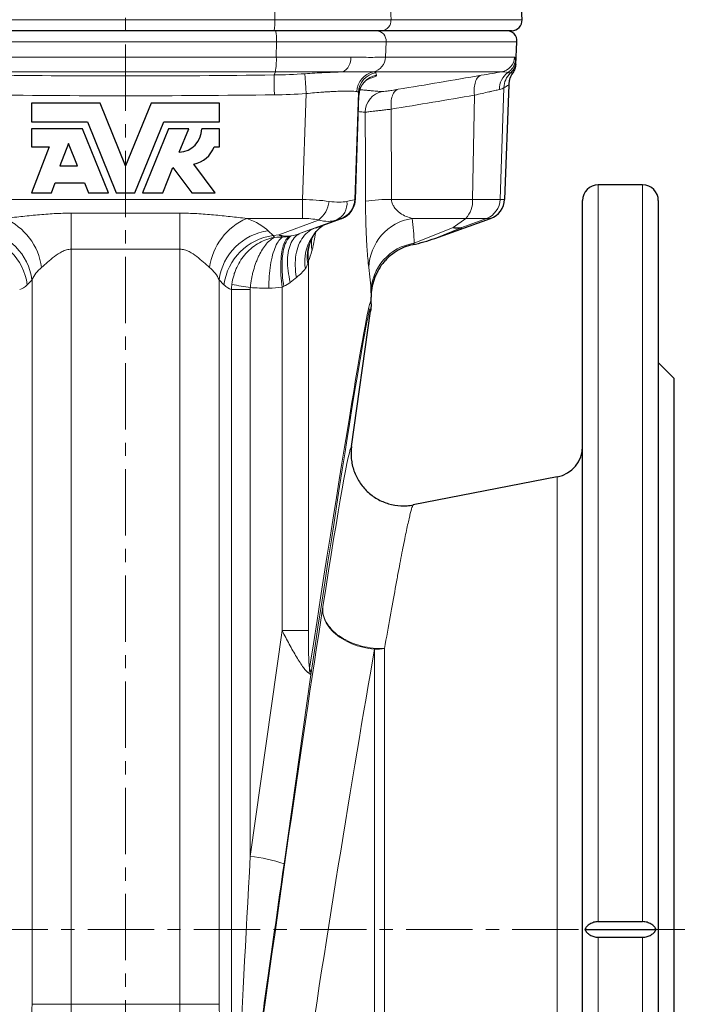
# Model space of a CAD drawing. Header units: millimetres. Extents: x -342 to 561, y -507 to 471.
# Tile 12 of 15: x 432 to 561, y 32 to 221. Entities that reach past the tile are written whole.
import ezdxf

# ---------------------------------------------------------------- set-up
doc = ezdxf.new("R2010")
doc.units = ezdxf.units.MM
doc.linetypes.add('CENTERX2', pattern=[20.32, 12.7, -2.54, 2.54, -2.54])
doc.layers.add('FORMAT', color=7, linetype='Continuous')

msp = doc.modelspace()

# ---------------------------------------------------------------- linework, layer by layer
at = {"color": 7, "linetype": 'Continuous', "lineweight": 25}
for p, q in [((528.05, 220.89), (527.6, 229.55)), ((480.58, 218.78), (423.7, 218.78)), ((501.13, 218.78), (480.58, 218.78)), ((526.05, 218.78), (501.13, 218.78)), ((526.84, 212.33), (527.07, 216.68)), ((525.49, 208.44), (524.71, 186.48)), ((496.13, 186.48), (496.83, 206.44)), ((434.14, 204.92), (434.14, 201.37)), ((447.26, 204.92), (434.14, 204.92)), ((452.14, 192.92), (447.26, 204.92)), ((457.03, 204.92), (452.14, 192.92)), ((470.14, 204.92), (457.03, 204.92)), ((470.14, 201.37), (470.14, 204.92)), ((434.14, 201.37), (444.82, 201.37)), ((434.14, 200), (434.14, 196.57)), ((443.89, 200), (434.14, 200)), ((448.87, 187.78), (443.89, 200)), ((444.82, 201.37), (450.35, 187.78)), ((453.93, 187.78), (459.47, 201.37)), ((460.39, 200), (455.41, 187.78)), ((459.47, 201.37), (470.14, 201.37)), ((464.23, 200), (460.39, 200)), ((462.41, 195.54), (464.23, 200)), ((470.14, 200), (466.71, 200)), ((470.14, 196.57), (470.14, 200)), ((437.51, 196.57), (434.14, 187.78)), ((434.14, 196.57), (437.51, 196.57)), ((441.2, 197.19), (439.56, 192.92)), ((442.93, 192.92), (441.2, 197.19)), ((469.11, 196.57), (470.14, 196.57)), ((439.56, 192.92), (442.93, 192.92)), ((459.26, 187.78), (461.21, 192.58)), ((461.21, 192.58), (464.83, 187.78)), ((469.28, 187.78), (465.19, 193.21)), ((437.95, 187.78), (438.68, 189.67)), ((438.68, 189.67), (444.26, 189.67)), ((444.26, 189.67), (445.03, 187.78)), ((551.14, 189.28), (542.64, 189.28)), ((434.14, 187.78), (437.95, 187.78)), ((445.03, 187.78), (448.87, 187.78)), ((450.35, 187.78), (453.93, 187.78)), ((455.41, 187.78), (459.26, 187.78)), ((464.83, 187.78), (469.28, 187.78)), ((539.64, -74.18), (539.64, 186.28)), ((554.14, 186.28), (554.14, -92.72)), ((488.56, 181.06), (493.3, 182.78)), ((493.3, 182.78), (493.4, 182.81)), ((511.38, 179.04), (522.04, 182.86)), ((488.56, 181.06), (488.57, 181.07)), ((487.81, 179.03), (487.8, 179.01)), ((488.23, 179.77), (488.2, 179.73)), ((499.14, 166.51), (499.14, 167.79)), ((495.41, 139.24), (499.04, 165.1)), ((557.14, 152.28), (554.14, 155.28)), ((557.14, 152.28), (557.14, -58.72)), ((534.79, 133.39), (507.22, 128.03)), ((542.64, 48.28), (551.14, 48.28)), ((540.04, 46.78), (553.74, 46.78)), ((542.64, 45.28), (551.14, 45.28))]:
    msp.add_line(p, q, dxfattribs=at)
at = {"color": 8, "linetype": 'Continuous', "lineweight": 18}
for p, q in [((502.96, 220.89), (502.74, 225.51)), ((480.73, 220.89), (480.71, 223.76)), ((423.56, 220.89), (480.73, 220.89)), ((480.73, 220.89), (502.96, 220.89)), ((502.96, 220.89), (528.05, 220.89)), ((481.01, 216.68), (423.27, 216.68)), ((481, 213.7), (481.01, 216.68)), ((502.03, 216.68), (481.01, 216.68)), ((501.88, 213.7), (502.03, 216.68)), ((527.07, 216.68), (502.03, 216.68)), ((423.28, 213.7), (481, 213.7)), ((481, 213.7), (495.26, 213.7)), ((501.87, 213.7), (501.88, 213.7)), ((501.88, 213.7), (526.62, 213.7)), ((480.82, 210.9), (423.46, 210.9)), ((480.58, 210.31), (480.82, 210.9)), ((493.66, 210.9), (480.82, 210.9)), ((499.61, 210.9), (499.61, 210.9)), ((524.14, 210.9), (499.61, 210.9)), ((499.61, 210.9), (499.61, 210.9)), ((523.85, 186.48), (524.58, 207.87)), ((486.02, 186.48), (486.72, 206.74)), ((496.72, 206.94), (496.01, 186.48)), ((496.13, 186.48), (496.83, 206.46)), ((496.82, 206.44), (496.83, 206.46)), ((518.58, 186.48), (518.93, 206.44)), ((542.64, 189.28), (542.64, 48.28)), ((551.14, 48.28), (551.14, 189.28)), ((418.26, 186.48), (486.02, 186.48)), ((486.02, 186.48), (486.02, 182.86)), ((496.01, 186.48), (496.13, 186.48)), ((503.06, 186.48), (518.58, 186.48)), ((518.58, 186.48), (523.85, 186.48)), ((523.85, 186.48), (524.71, 186.48)), ((441.74, 183.86), (462.54, 183.86)), ((441.74, 183.86), (441.74, 176.95)), ((462.54, 183.86), (462.54, 176.95)), ((486.02, 182.86), (475.33, 182.86)), ((488.31, 180.97), (493.32, 182.78)), ((493.4, 182.82), (493.32, 182.78)), ((493.5, 182.86), (493.38, 182.86)), ((517.26, 182.86), (506.99, 182.86)), ((514.85, 181.1), (517.26, 182.86)), ((516.51, 181.1), (521.26, 182.86)), ((521.26, 182.86), (517.26, 182.86)), ((522.04, 182.86), (521.26, 182.86)), ((481.47, 179.74), (489.07, 182.55)), ((492.48, 182.55), (485.62, 180.01)), ((488.31, 180.97), (488.56, 181.06)), ((507.41, 178.11), (514.85, 181.1)), ((516.51, 181.1), (511.38, 179.04)), ((479.45, 180.49), (480.38, 179.57)), ((480.38, 179.57), (481.47, 179.74)), ((462.54, 176.95), (441.74, 176.95)), ((441.74, 32.46), (441.74, 176.95)), ((462.54, 32.46), (462.54, 176.95)), ((487.14, 174.74), (487.14, 103.97)), ((433.3, 170.17), (434.23, 171.09)), ((434.23, 171.09), (434.23, 32.46)), ((470.06, 171.09), (470.06, 32.46)), ((470.98, 170.17), (470.06, 171.09)), ((482.11, 103.97), (482.11, 169.72)), ((472.42, 20.65), (472.42, 169.23)), ((476, 169.23), (472.42, 169.23)), ((476, 60.76), (476, 169.23)), ((534.79, 133.39), (534.79, -39.83)), ((476, 60.76), (482.11, 103.97)), ((482.11, 103.97), (487.14, 103.97)), ((499.82, -33.22), (499.82, 100.41)), ((501.72, 100.54), (501.72, -33.4)), ((487.59, 95.5), (482.48, 59.37)), ((542.64, 45.28), (542.64, -76.78)), ((551.14, -78.85), (551.14, 45.28)), ((441.74, 32.46), (434.23, 32.46)), ((462.54, 32.46), (441.74, 32.46)), ((462.54, 32.46), (470.06, 32.46))]:
    msp.add_line(p, q, dxfattribs=at)
at = {"color": 8, "linetype": 'Continuous', "lineweight": 18, "flags": 128}
for points in [[(480.58, 210.31), (480.58, 210.23), (480.58, 210.12), (480.58, 209.98), (480.59, 209.8), (480.59, 209.6), (480.59, 209.38), (480.6, 209.13), (480.6, 208.85), (480.6, 208.56), (480.61, 208.25), (480.61, 207.92), (480.62, 207.58), (480.62, 207.23), (480.63, 206.87), (480.63, 206.51)], [(486.47, 210.54), (486.47, 210.47), (486.48, 210.36), (486.49, 210.22), (486.5, 210.05), (486.52, 209.85), (486.53, 209.63), (486.55, 209.38), (486.57, 209.1), (486.58, 208.81), (486.6, 208.49), (486.63, 208.16), (486.65, 207.82), (486.67, 207.47), (486.69, 207.11), (486.72, 206.74)], [(520.23, 210.24), (520.06, 210.19), (519.9, 210.11), (519.74, 209.99), (519.6, 209.85), (519.46, 209.68), (519.34, 209.48), (519.23, 209.26), (519.13, 209.01), (519.05, 208.74), (518.98, 208.45), (518.93, 208.14), (518.9, 207.82), (518.88, 207.49), (518.88, 207.14), (518.89, 206.79), (518.93, 206.44)], [(504.31, 207.56), (504.14, 207.5), (503.98, 207.42), (503.82, 207.31), (503.68, 207.17), (503.54, 206.99), (503.42, 206.8), (503.31, 206.57), (503.22, 206.32), (503.13, 206.05), (503.07, 205.76), (503.02, 205.46), (502.98, 205.14), (502.96, 204.8), (502.96, 204.46), (502.97, 204.11), (503, 203.76)], [(488.31, 180.97), (487.96, 180.82), (487.61, 180.64), (487.29, 180.43), (486.97, 180.19), (486.68, 179.92), (486.4, 179.63), (486.13, 179.3), (485.89, 178.95), (485.67, 178.58), (485.46, 178.18), (485.28, 177.76), (485.12, 177.32), (484.98, 176.86), (484.86, 176.39), (484.77, 175.89), (484.7, 175.39), (484.65, 174.87), (484.63, 174.33), (484.63, 173.79), (484.65, 173.25), (484.7, 172.69), (484.77, 172.14), (484.87, 171.58)], [(482.24, 179.32), (482.05, 179.19), (481.87, 179.04), (481.68, 178.85), (481.5, 178.63), (481.33, 178.38), (481.16, 178.1), (481, 177.79), (480.84, 177.45), (480.7, 177.09), (480.56, 176.71), (480.42, 176.3), (480.3, 175.86), (480.18, 175.41), (480.08, 174.94), (479.98, 174.45), (479.9, 173.94), (479.82, 173.42), (479.75, 172.88), (479.7, 172.34), (479.66, 171.78), (479.62, 171.22), (479.6, 170.65), (479.59, 170.08), (479.59, 169.51)], [(483.5, 179.43), (483.33, 179.31), (483.16, 179.15), (483, 178.96), (482.85, 178.74), (482.71, 178.5), (482.58, 178.22), (482.46, 177.92), (482.34, 177.58), (482.24, 177.23), (482.15, 176.85), (482.07, 176.44), (482, 176.01), (481.95, 175.56), (481.9, 175.1), (481.87, 174.61), (481.85, 174.11), (481.84, 173.59), (481.84, 173.06), (481.86, 172.53), (481.88, 171.98), (481.92, 171.42), (481.98, 170.86), (482.04, 170.29), (482.11, 169.72)], [(483.87, 179.5), (483.67, 179.37), (483.49, 179.21), (483.32, 179.02), (483.15, 178.8), (483, 178.55), (482.86, 178.28), (482.72, 177.97), (482.6, 177.64), (482.5, 177.29), (482.4, 176.91), (482.31, 176.51), (482.24, 176.08), (482.19, 175.64), (482.14, 175.17), (482.11, 174.69), (482.09, 174.2), (482.09, 173.68), (482.1, 173.16), (482.12, 172.63), (482.16, 172.08), (482.21, 171.53), (482.27, 170.98), (482.35, 170.42), (482.44, 169.86)], [(485.62, 180.01), (485.35, 179.89), (485.09, 179.74), (484.85, 179.56), (484.62, 179.35), (484.4, 179.11), (484.2, 178.84), (484.01, 178.55), (483.84, 178.23), (483.69, 177.88), (483.56, 177.51), (483.44, 177.12), (483.34, 176.71), (483.26, 176.27), (483.2, 175.82), (483.16, 175.35), (483.14, 174.86), (483.14, 174.36), (483.16, 173.85), (483.2, 173.33), (483.26, 172.8), (483.33, 172.26), (483.43, 171.71), (483.54, 171.16), (483.67, 170.61)], [(499.82, 100.41), (499.25, 100.47), (498.69, 100.55), (498.13, 100.66), (497.57, 100.78), (497.03, 100.92), (496.49, 101.09), (495.96, 101.27), (495.45, 101.47), (494.95, 101.7), (494.46, 101.93), (493.99, 102.19), (493.55, 102.46), (493.12, 102.75), (492.71, 103.05), (492.33, 103.36), (491.97, 103.69), (491.63, 104.02), (491.33, 104.37), (491.05, 104.72), (490.8, 105.09), (490.57, 105.46), (490.38, 105.83), (490.22, 106.21), (490.09, 106.6), (489.99, 106.98), (489.92, 107.37), (489.89, 107.75), (489.89, 108.13), (489.92, 108.51)], [(501.72, 100.54), (501.18, 100.53), (500.63, 100.54), (500.07, 100.57), (499.52, 100.62), (498.97, 100.69), (498.42, 100.78), (497.87, 100.89), (497.33, 101.02), (496.8, 101.17), (496.27, 101.33), (495.76, 101.52), (495.26, 101.72), (494.78, 101.94), (494.31, 102.18), (493.85, 102.43), (493.42, 102.69), (493.01, 102.97), (492.61, 103.26), (492.24, 103.57), (491.9, 103.88), (491.58, 104.21), (491.28, 104.54), (491.01, 104.89), (490.77, 105.24), (490.55, 105.59), (490.37, 105.95), (490.21, 106.31), (490.09, 106.68), (489.99, 107.05), (489.93, 107.42), (489.89, 107.78), (489.89, 108.15), (489.92, 108.51)]]:
    msp.add_lwpolyline(points, dxfattribs=at)
at = {"color": 8, "linetype": 'Continuous', "lineweight": 18}
for centre, radius, start, end in [((472.92, 220.36), 7.82, 348.3749, 3.8722), ((501.03, 220.71), 1.93, 272.8477, 5.1272), ((473.29, 217.21), 7.74, 356.0865, 11.7523), ((500.1, 216.85), 1.93, 354.8737, 87.1538), ((467.13, 213.18), 13.88, 350.5498, 2.1406), ((492.44, 213.46), 2.84, 295.5102, 4.7725), ((498.96, 213.74), 2.92, 282.8893, 359.0602), ((498.96, 213.74), 2.92, 282.8759, 359.0514), ((523.62, 213.85), 3, 280.0319, 357.0248), ((523.82, 213.31), 2.95, 300.065, 356.4782), ((523.83, 212.91), 2.99, 312.0902, 356.9096), ((500.38, 206.98), 3.99, 101.0553, 177.8644), ((500.71, 206.79), 4, 99.1902, 177.8822), ((500.83, 206.31), 4, 99.2855, 177.8918), ((527.66, 207.57), 3.96, 126.5844, 180.758), ((528.53, 207.8), 3.95, 133.0597, 178.9711), ((502.03, 203.18), 4, 100.0835, 180.0328), ((485.98, 186.67), 5.15, 306.8072, 353.8159), ((491.1, 185.7), 3.44, 293.6497, 6.9734), ((492.02, 186.62), 4, 290.0055, 358.0028), ((502.57, 157.8), 28.68, 89.0223, 99.0002), ((513.88, 186.14), 4.71, 315.922, 4.1487), ((519.86, 186.6), 3.99, 290.558, 358.2742), ((424.13, 171.83), 12.04, 7.8098, 66.3925), ((480.15, 171.83), 12.04, 113.6075, 172.1902), ((508.56, 173.13), 9.85, 99.1614, 178.0738), ((495.07, 174.6), 8.61, 125.5684, 189.0291), ((422.49, 168.76), 10.9, 7.4486, 82.5514), ((423.41, 169.68), 10.9, 7.4486, 82.5514), ((480.87, 169.68), 10.9, 97.4486, 172.5514), ((481.79, 168.76), 10.9, 97.4486, 172.5514), ((483.22, 185.08), 5.62, 251.8464, 276.5542), ((483.09, 181.81), 2.63, 231.9563, 251.1743), ((482.13, 188), 8.68, 270.7731, 279.127), ((494.92, 175.39), 8, 147.2022, 188.3912), ((494.84, 175.74), 7.76, 155.093, 187.3597), ((493.54, 177.86), 5.82, 166.7837, 191.4909), ((508.84, 168.5), 9.72, 98.4405, 178.7253), ((481.61, 212.43), 43.16, 257.8097, 262.5698), ((479.36, 186.86), 17.36, 270.7731, 279.127), ((499.82, 115.2), 14.78, 269.9851, 277.4018), ((479.82, 97.39), 7.59, 348.01, 355.3746), ((472.94, 30.71), 30.2, 71.5812, 84.183)]:
    msp.add_arc(centre, radius, start, end, dxfattribs=at)
at = {"color": 7, "linetype": 'Continuous', "lineweight": 25}
for centre, radius, start, end in [((526.05, 220.78), 2, 270, 3), ((525.08, 216.78), 2, 357, 90), ((462.26, 200), 4.46, 272.0523, 0), ((464.07, 198.5), 5.4, 281.9911, 339.0752), ((542.64, 186.28), 3, 90, 180), ((551.14, 186.28), 3, 0, 90), ((492.13, 186.62), 4, 290.0055, 358.0028), ((533.64, 139.28), 6, 281, 0)]:
    msp.add_arc(centre, radius, start, end, dxfattribs=at)
at = {"color": 8, "linetype": 'Continuous', "lineweight": 18}
for centre, major_axis, ratio, start_param, end_param in [((89.14, -6484.74), (207.69, 11884.04), 0.030233, 5.308944, 5.310702), ((94.14, -6485.08), (202.68, 11884.04), 0.029505, 5.308919, 5.310653), ((485.94, 184.4), (10, -0.13), 0.207413, 1.031089, 1.565079), ((486.16, 190.87), (9.82, -3.79), 0.315256, 5.356664, 5.840829), ((485.94, 184.4), (10.08, 2.08), 0.009528, 5.729435, 6.263426), ((486.05, 184.4), (10.08, 2.07), 0.008878, 6.281028, 6.298476), ((462.54, 178.25), (18, 0), 0.36397, 0.349066, 0.780283), ((485.94, 180.65), (6, 0.04), 0.368582, 1.020781, 1.554772), ((487.31, 180.65), (6.08, 2.21), 0.00554, 0.015219, 0.549209), ((486.28, 190.87), (-7.28, 7.94), 0.257534, 3.034452, 3.040818), ((487.42, 180.65), (6.08, 2.21), 0.005534, 6.037208, 6.298393), ((92.43, 101.42), (414.22, 83.37), 0.30407, 6.231015, 6.267927), ((475.96, 176.4), (18, 6.55), 0.005609, 0.81248, 1.001862), ((486.16, 190.87), (7.56, -7.56), 0.535264, 5.549583, 6.033748), ((482.53, 189.3), (1.36, 10.29), 0.282857, 2.844284, 2.964996), ((486.64, 189.93), (23.62, 4.38), 0.415479, 4.381251, 4.448949), ((441.74, 168.85), (8, 0), 0.818933, 2.36131, 2.792527), ((462.54, 168.85), (8, 0), 0.818933, 0.349066, 0.780283), ((94.14, 92.02), (404.16, 83.78), 0.310969, 6.227766, 6.264678), ((479.38, 167), (8, 6.55), 0.008556, 0.807515, 0.996897), ((431.15, 189.3), (0.06, 20.2), 0.339057, 3.255236, 3.470209), ((473.14, 189.3), (-0.06, 20.2), 0.339057, 2.812977, 3.027949), ((483.22, 189.93), (27.18, 6.32), 0.71468, 4.283773, 4.41587), ((94.14, -2644.06), (404.94, 2811.01), 0.002488, 6.265919, 6.507455), ((104.04, -2645.45), (394.94, 2811.01), 0.002429, 6.26546, 6.50726), ((482.96, 50.59), (12.46, 88.65), 0.017279, 0.00792, 0.861264), ((482.61, 48.17), (12.65, 90), 0.017285, 0.838469, 2.002082), ((492.51, 46.78), (12.65, 80), 0.019346, 0.839099, 2.002712), ((478.05, 101.58), (6, 113.86), 0.000926, 3.896523, 4.345747), ((487.95, 100.19), (16, 113.86), 0.002429, 3.895749, 4.34604), ((429.13, 32.46), (0, 14), 0.36397, 3.708679, 4.712389), ((436.65, 32.46), (0, 22), 0.231617, 3.708679, 4.712389), ((467.64, 32.46), (0, 22), 0.231617, 1.570796, 2.574507), ((475.15, 32.46), (0, 14), 0.36397, 1.570796, 2.574507)]:
    msp.add_ellipse(centre, major_axis=major_axis, ratio=ratio, start_param=start_param, end_param=end_param, dxfattribs=at)
at = {"color": 7, "linetype": 'Continuous', "lineweight": 25}
for centre, major_axis, ratio, start_param, end_param in [((520.65, 186.62), (4.06, 0), 0.984808, 5.061455, 6.248279), ((508.86, 188.78), (17.03, 6.86), 0.544706, 4.398011, 4.64151)]:
    msp.add_ellipse(centre, major_axis=major_axis, ratio=ratio, start_param=start_param, end_param=end_param, dxfattribs=at)
at = {"color": 8, "linetype": 'Continuous', "lineweight": 18}
for points, knots in [([(495.26, 213.7), (496.69, 213.7), (497.96, 213.68), (499.62, 213.68), (500.13, 213.69), (501.07, 213.69), (501.5, 213.7), (501.87, 213.7)], [0, 0, 0, 0, 0.5, 0.5, 0.75, 0.75, 1, 1, 1, 1]), ([(526.62, 213.7), (526.66, 213.7), (526.69, 213.63), (526.74, 213.43), (526.75, 213.28), (526.77, 213.12)], [0, 0, 0, 0, 0.5, 0.5, 1, 1, 1, 1]), ([(526.77, 213.12), (526.78, 213.03), (526.79, 212.95), (526.8, 212.83), (526.81, 212.78), (526.82, 212.75)], [0, 0, 0, 0, 0.5, 0.5, 1, 1, 1, 1]), ([(486.47, 210.54), (487.74, 210.63), (488.98, 210.7), (490.49, 210.77), (490.8, 210.79), (491.39, 210.81), (491.69, 210.83), (492.56, 210.86), (493.12, 210.88), (493.66, 210.9)], [0, 0, 0, 0, 0.5, 0.5, 0.625, 0.625, 0.75, 0.75, 1, 1, 1, 1]), ([(499.61, 210.9), (499.32, 210.91), (498.97, 210.91), (498.17, 210.92), (497.72, 210.92), (496.72, 210.92), (496.17, 210.92), (494.98, 210.91), (494.34, 210.91), (493.66, 210.9)], [0, 0, 0, 0, 0.25, 0.25, 0.5, 0.5, 0.75, 0.75, 1, 1, 1, 1]), ([(500.18, 210.26), (500.18, 210.23), (500.17, 210.18), (500.04, 210.09), (499.81, 209.98), (499.48, 209.85), (499.1, 209.72), (498.78, 209.63), (498.64, 209.59)], [0, 0, 0, 0, 0.169112, 0.338226, 0.512321, 0.686417, 0.855635, 1, 1, 1, 1]), ([(520.23, 210.24), (520.97, 210.36), (521.66, 210.48), (522.97, 210.7), (523.58, 210.8), (524.14, 210.9)], [0, 0, 0, 0, 0.5, 0.5, 1, 1, 1, 1]), ([(525.84, 210.69), (525.78, 210.69), (525.72, 210.69), (525.54, 210.7), (525.43, 210.72), (525.3, 210.75)], [0, 0, 0, 0, 0.5, 0.5, 1, 1, 1, 1]), ([(497.01, 207.48), (497.06, 207.48), (497.39, 207.45), (497.95, 207.4), (498.67, 207.34), (499.33, 207.29), (499.92, 207.23), (500.46, 207.19), (500.93, 207.15), (501.19, 207.13), (501.33, 207.12)], [0, 0, 0, 0, 0.024318, 0.163268, 0.302624, 0.441985, 0.581341, 0.720892, 0.860449, 1, 1, 1, 1]), ([(504.31, 207.56), (504.1, 207.52), (503.89, 207.49), (503.51, 207.42), (503.32, 207.39), (502.98, 207.34), (502.81, 207.31), (502.5, 207.26), (502.36, 207.24), (501.97, 207.19), (501.77, 207.16), (501.46, 207.12), (501.36, 207.11), (501.33, 207.12)], [0, 0, 0, 0, 0.125, 0.125, 0.25, 0.25, 0.375, 0.375, 0.5, 0.5, 0.75, 0.75, 1, 1, 1, 1]), ([(523.7, 207.51), (523.45, 207.46), (523.15, 207.39), (522.66, 207.28), (522.48, 207.24), (522.11, 207.16), (521.91, 207.12), (520.9, 206.89), (519.97, 206.68), (518.93, 206.44)], [0, 0, 0, 0, 0.25, 0.25, 0.375, 0.375, 0.5, 0.5, 1, 1, 1, 1]), ([(524.58, 207.87), (524.5, 207.82), (524.38, 207.75), (524.08, 207.62), (523.91, 207.56), (523.7, 207.51)], [0, 0, 0, 0, 0.5, 0.5, 1, 1, 1, 1]), ([(496.39, 207.13), (496.25, 207.15), (496.06, 207.17), (495.61, 207.2), (495.34, 207.22), (494.73, 207.22), (494.4, 207.22), (493.65, 207.21), (493.24, 207.2), (492.37, 207.17), (491.91, 207.15), (491.19, 207.11), (490.94, 207.09), (490.43, 207.06), (490.18, 207.04), (488.88, 206.95), (487.82, 206.86), (486.72, 206.74)], [0, 0, 0, 0, 0.125, 0.125, 0.25, 0.25, 0.375, 0.375, 0.5, 0.5, 0.625, 0.625, 0.6875, 0.6875, 0.75, 0.75, 1, 1, 1, 1]), ([(498.03, 203.18), (498.06, 203.18), (498.11, 203.19), (498.27, 203.21), (498.38, 203.22), (498.76, 203.27), (499.1, 203.31), (499.75, 203.39), (499.99, 203.42), (500.5, 203.47), (501.05, 203.54), (501.66, 203.61), (502.31, 203.68), (502.65, 203.72), (503, 203.76)], [0, 0, 0, 0, 0.125, 0.125, 0.25, 0.25, 0.5, 0.5, 0.625, 0.625, 0.75, 0.875, 0.875, 1, 1, 1, 1]), ([(498.03, 203.18), (497.9, 203.19), (497.64, 203.21), (497.2, 203.25), (496.87, 203.28), (496.72, 203.29)], [0, 0, 0, 0, 0.354071, 0.708156, 1, 1, 1, 1]), ([(498.72, 173.46), (498.65, 173.91), (498.58, 174.51), (498.49, 175.49), (498.48, 175.7), (498.44, 176.13), (498.42, 176.36), (498.37, 177.07), (498.34, 177.58), (498.29, 178.4), (498.28, 178.69), (498.25, 179.28), (498.23, 179.58), (498.19, 180.51), (498.17, 181.16), (498.14, 182.18), (498.13, 182.53), (498.11, 183.23), (498.11, 183.58), (498.09, 184.66), (498.08, 185.39), (498.08, 186.13)], [0, 0, 0, 0, 0.25, 0.25, 0.3125, 0.3125, 0.375, 0.375, 0.5, 0.5, 0.5625, 0.5625, 0.625, 0.625, 0.75, 0.75, 0.8125, 0.8125, 0.875, 0.875, 1, 1, 1, 1]), ([(503.06, 186.48), (503.07, 186.31), (503.09, 186.15), (503.17, 185.84), (503.22, 185.69), (503.33, 185.42), (503.4, 185.29), (503.54, 185.06), (503.61, 184.95), (503.85, 184.64), (504.01, 184.46), (504.36, 184.14), (504.54, 184), (505.09, 183.62), (505.47, 183.41), (506.23, 183.08), (506.61, 182.96), (506.99, 182.86)], [0, 0, 0, 0, 0.0625, 0.0625, 0.125, 0.125, 0.1875, 0.1875, 0.25, 0.25, 0.375, 0.375, 0.5, 0.5, 0.75, 0.75, 1, 1, 1, 1]), ([(441.74, 183.86), (440.66, 183.86), (439.58, 183.83), (437.42, 183.71), (436.35, 183.63), (434.21, 183.44), (433.14, 183.33), (431.03, 183.09), (429.99, 182.97), (428.95, 182.86)], [0, 0, 0, 0, 0.25, 0.25, 0.5, 0.5, 0.75, 0.75, 1, 1, 1, 1]), ([(462.54, 183.86), (463.62, 183.86), (464.7, 183.83), (466.86, 183.71), (467.93, 183.63), (470.07, 183.44), (471.14, 183.33), (473.25, 183.09), (474.3, 182.97), (475.33, 182.86)], [0, 0, 0, 0, 0.25, 0.25, 0.5, 0.5, 0.75, 0.75, 1, 1, 1, 1]), ([(472.49, 170.25), (472.57, 170.81), (472.68, 171.35), (472.92, 172.16), (473, 172.42), (473.2, 172.95), (473.31, 173.21), (473.66, 173.97), (473.93, 174.46), (474.38, 175.15), (474.54, 175.37), (474.88, 175.81), (475.06, 176.02), (475.61, 176.62), (476, 176.99), (476.84, 177.66), (477.29, 177.96), (478.22, 178.47), (478.69, 178.68), (479.42, 178.93), (479.67, 179.01), (480.05, 179.11), (480.17, 179.13), (480.43, 179.19), (480.55, 179.21), (480.68, 179.23)], [0, 0, 0, 0, 0.125, 0.125, 0.1875, 0.1875, 0.25, 0.25, 0.375, 0.375, 0.4375, 0.4375, 0.5, 0.5, 0.625, 0.625, 0.75, 0.75, 0.875, 0.875, 0.9375, 0.9375, 0.96875, 0.96875, 1, 1, 1, 1]), ([(476.03, 169.64), (476.08, 170.2), (476.16, 170.75), (476.31, 171.56), (476.36, 171.83), (476.48, 172.37), (476.55, 172.63), (476.77, 173.42), (476.93, 173.92), (477.19, 174.64), (477.29, 174.87), (477.48, 175.33), (477.58, 175.56), (477.9, 176.2), (478.12, 176.6), (478.59, 177.33), (478.84, 177.66), (479.34, 178.25), (479.6, 178.5), (480, 178.82), (480.13, 178.92), (480.34, 179.05), (480.41, 179.09), (480.54, 179.16), (480.61, 179.2), (480.68, 179.23)], [0, 0, 0, 0, 0.125, 0.125, 0.1875, 0.1875, 0.25, 0.25, 0.375, 0.375, 0.4375, 0.4375, 0.5, 0.5, 0.625, 0.625, 0.75, 0.75, 0.875, 0.875, 0.9375, 0.9375, 0.96875, 0.96875, 1, 1, 1, 1]), ([(488.51, 180.16), (488.5, 180.09), (488.46, 179.77), (488.37, 179.22), (488.25, 178.51), (488.12, 177.86), (487.98, 177.25), (487.88, 176.88), (487.83, 176.7)], [0, 0, 0, 0, 0.047313, 0.243567, 0.440032, 0.636311, 0.817878, 1, 1, 1, 1]), ([(436.06, 173.46), (436.43, 173.77), (436.82, 174.12), (437.62, 174.84), (438.05, 175.2), (438.96, 175.91), (439.44, 176.25), (440.26, 176.64), (440.54, 176.75), (441.13, 176.91), (441.43, 176.95), (441.74, 176.95)], [0, 0, 0, 0, 0.25, 0.25, 0.5, 0.5, 0.75, 0.75, 0.875, 0.875, 1, 1, 1, 1]), ([(468.23, 173.46), (467.85, 173.77), (467.47, 174.12), (466.66, 174.84), (466.24, 175.2), (465.32, 175.91), (464.84, 176.25), (464.03, 176.64), (463.74, 176.75), (463.15, 176.91), (462.85, 176.95), (462.54, 176.95)], [0, 0, 0, 0, 0.25, 0.25, 0.5, 0.5, 0.75, 0.75, 0.875, 0.875, 1, 1, 1, 1]), ([(487.14, 174.74), (487.12, 174.67), (487.11, 174.59), (487.09, 174.52), (487.06, 174.42), (487.04, 174.32), (487.01, 174.23)], [0, 0, 0, 0, 0.0003065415, 0.0003065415, 0.0003065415, 0.0007040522, 0.0007040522, 0.0007040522, 0.0007040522]), ([(486.57, 173.25), (486.36, 172.96), (486.11, 172.68), (485.54, 172.13), (485.22, 171.86), (484.87, 171.58)], [0, 0, 0, 0, 0.5, 0.5, 1, 1, 1, 1]), ([(507.22, 128.03), (507.16, 128.02), (507.08, 127.86), (506.87, 127.23), (506.74, 126.76), (506.55, 125.99), (506.52, 125.83), (506.43, 125.48), (506.39, 125.3), (506.26, 124.73), (506.17, 124.31), (505.88, 122.95), (505.66, 121.91), (505.19, 119.56), (504.94, 118.25), (504.53, 116.07), (504.38, 115.32), (504.09, 113.73), (503.94, 112.91), (503.47, 110.36), (503.14, 108.55), (502.46, 104.71), (502.1, 102.68), (501.72, 100.54)], [0, 0, 0, 0, 0.125, 0.125, 0.25, 0.25, 0.28125, 0.28125, 0.3125, 0.3125, 0.375, 0.375, 0.5, 0.5, 0.625, 0.625, 0.6875, 0.6875, 0.75, 0.75, 0.875, 0.875, 1, 1, 1, 1]), ([(487.24, 95.81), (487.11, 95.88), (486.95, 96.02), (486.59, 96.4), (486.39, 96.64), (485.98, 97.2), (485.76, 97.52), (485.32, 98.2), (485.09, 98.56), (484.63, 99.32), (484.4, 99.72), (483.94, 100.53), (483.71, 100.94), (483.02, 102.2), (482.57, 103.07), (482.11, 103.97)], [0, 0, 0, 0, 0.125, 0.125, 0.25, 0.25, 0.375, 0.375, 0.5, 0.5, 0.625, 0.625, 0.75, 0.75, 1, 1, 1, 1]), ([(487.14, 103.97), (487.14, 103.35), (487.14, 102.73), (487.15, 101.5), (487.16, 100.89), (487.18, 99.66), (487.19, 99.05), (487.23, 98.14), (487.25, 97.83), (487.28, 97.39), (487.29, 97.25), (487.32, 97.04), (487.33, 96.97), (487.35, 96.86), (487.37, 96.8), (487.38, 96.78)], [0, 0, 0, 0, 0.25, 0.25, 0.5, 0.5, 0.75, 0.75, 0.875, 0.875, 0.9375, 0.9375, 0.96875, 0.96875, 1, 1, 1, 1]), ([(487.38, 96.78), (487.48, 96.56), (487.54, 96.34), (487.59, 96.02), (487.6, 95.92), (487.61, 95.71), (487.6, 95.6), (487.59, 95.5)], [0, 0, 0, 0, 0.5, 0.5, 0.75, 0.75, 1, 1, 1, 1]), ([(487.24, 95.81), (487.36, 95.75), (487.44, 95.7), (487.53, 95.62), (487.55, 95.59), (487.58, 95.54), (487.59, 95.52), (487.59, 95.5)], [0, 0, 0, 0, 0.5, 0.5, 0.75, 0.75, 1, 1, 1, 1])]:
    msp.add_open_spline(points, degree=3, knots=knots, dxfattribs=at)
at = {"color": 7, "linetype": 'Continuous', "lineweight": 25}
for points, knots in [([(526.84, 212.33), (526.83, 212.04), (526.77, 211.76), (526.58, 211.21), (526.45, 210.96), (526.28, 210.72)], [0, 0, 0, 0, 0.5, 0.5, 1, 1, 1, 1]), ([(496.83, 206.44), (496.83, 206.5), (496.84, 206.67), (496.87, 206.93), (496.94, 207.24), (497.02, 207.54), (497.13, 207.82), (497.25, 208.09), (497.39, 208.33), (497.53, 208.56), (497.69, 208.76), (497.85, 208.94), (498, 209.1), (498.14, 209.23), (498.28, 209.35), (498.4, 209.44), (498.51, 209.51), (498.61, 209.58), (498.7, 209.62), (498.76, 209.66), (498.82, 209.69), (498.85, 209.71), (498.87, 209.71), (498.87, 209.71), (498.87, 209.71)], [0, 0, 0, 0, 0.0307571, 0.0869668, 0.142407, 0.1971697, 0.2517044, 0.3044565, 0.3561084, 0.4063956, 0.4550304, 0.5017319, 0.5463391, 0.5889208, 0.6298139, 0.6695772, 0.708911, 0.7485788, 0.7891204, 0.8313249, 0.8759487, 0.923707, 0.9752508, 1, 1, 1, 1]), ([(526.28, 210.72), (526.04, 210.39), (525.85, 210.03), (525.65, 209.45), (525.59, 209.25), (525.52, 208.85), (525.5, 208.65), (525.49, 208.44)], [0, 0, 0, 0, 0.5, 0.5, 0.75, 0.75, 1, 1, 1, 1]), ([(493.4, 182.81), (493.42, 182.82), (493.48, 182.84), (493.55, 182.87), (493.62, 182.9), (493.68, 182.93), (493.74, 182.95), (493.81, 182.98), (493.89, 183.02), (493.99, 183.08), (494.12, 183.15), (494.28, 183.24), (494.47, 183.37), (494.67, 183.52), (494.87, 183.7), (495.07, 183.9), (495.26, 184.12), (495.44, 184.37), (495.6, 184.62), (495.75, 184.9), (495.87, 185.18), (495.97, 185.48), (496.05, 185.78), (496.1, 186.09), (496.12, 186.32), (496.13, 186.45), (496.13, 186.48)], [0, 0, 0, 0, 0.037656, 0.0993728, 0.1368669, 0.1648881, 0.1877529, 0.2086402, 0.2291667, 0.2510986, 0.2773571, 0.3107084, 0.3519635, 0.3977448, 0.446015, 0.4965173, 0.5486888, 0.6020051, 0.6560997, 0.7107332, 0.7657499, 0.8210459, 0.8765502, 0.9322126, 0.9879968, 1, 1, 1, 1]), ([(488.23, 179.77), (488.28, 179.84), (488.41, 180.03), (488.64, 180.33), (488.92, 180.65), (489.23, 180.95), (489.55, 181.23), (489.84, 181.46), (490.02, 181.57), (490.08, 181.61)], [0, 0, 0, 0, 0.111224, 0.268657, 0.430271, 0.593694, 0.758499, 0.918412, 1, 1, 1, 1]), ([(514.85, 181.1), (515.03, 181.09), (515.21, 181.07), (515.53, 181.06), (515.69, 181.05), (515.97, 181.05), (516.09, 181.06), (516.32, 181.07), (516.42, 181.09), (516.51, 181.1)], [0, 0, 0, 0, 0.25, 0.25, 0.5, 0.5, 0.75, 0.75, 1, 1, 1, 1]), ([(487.8, 179.01), (487.83, 179.08), (487.91, 179.25), (488.05, 179.5), (488.16, 179.66), (488.2, 179.73)], [0, 0, 0, 0, 0.293681, 0.728859, 1, 1, 1, 1]), ([(507.14, 177.83), (506.57, 177.71), (506.02, 177.54), (504.95, 177.11), (504.44, 176.85), (503.45, 176.23), (502.99, 175.88), (502.35, 175.3), (502.14, 175.1), (501.74, 174.67), (501.55, 174.45), (501.01, 173.77), (500.69, 173.29), (500.28, 172.53), (500.15, 172.27), (499.92, 171.74), (499.81, 171.47), (499.52, 170.64), (499.38, 170.08), (499.19, 168.95), (499.14, 168.38), (499.14, 167.79)], [0, 0, 0, 0, 0.125, 0.125, 0.25, 0.25, 0.375, 0.375, 0.4375, 0.4375, 0.5, 0.5, 0.625, 0.625, 0.6875, 0.6875, 0.75, 0.75, 0.875, 0.875, 1, 1, 1, 1]), ([(495.41, 139.24), (495.3, 138.45), (495.28, 137.66), (495.4, 136.48), (495.46, 136.09), (495.63, 135.31), (495.74, 134.93), (496, 134.18), (496.15, 133.82), (496.5, 133.11), (496.7, 132.76), (497.34, 131.75), (497.85, 131.15), (498.71, 130.33), (499.02, 130.07), (499.65, 129.6), (500.31, 129.16), (501.02, 128.81), (501.75, 128.5), (502.13, 128.36), (503.27, 128.03), (504.05, 127.9), (505.24, 127.84), (505.64, 127.85), (506.43, 127.91), (506.83, 127.96), (507.22, 128.03)], [0, 0, 0, 0, 0.125, 0.125, 0.1875, 0.1875, 0.25, 0.25, 0.3125, 0.3125, 0.375, 0.375, 0.5, 0.5, 0.5625, 0.5625, 0.625, 0.6875, 0.6875, 0.75, 0.75, 0.875, 0.875, 0.9375, 0.9375, 1, 1, 1, 1]), ([(542.64, 48.28), (542.49, 48.28), (542.34, 48.27), (542.06, 48.23), (541.91, 48.2), (541.64, 48.11), (541.51, 48.06), (541.26, 47.95), (541.14, 47.89), (540.81, 47.68), (540.62, 47.52), (540.29, 47.16), (540.16, 46.98), (540.04, 46.78)], [0, 0, 0, 0, 0.125, 0.125, 0.25, 0.25, 0.375, 0.375, 0.5, 0.5, 0.75, 0.75, 1, 1, 1, 1]), ([(553.74, 46.78), (553.63, 46.98), (553.49, 47.16), (553.25, 47.42), (553.16, 47.51), (552.97, 47.67), (552.86, 47.74), (552.64, 47.88), (552.53, 47.95), (552.28, 48.06), (552.14, 48.11), (551.87, 48.2), (551.73, 48.23), (551.44, 48.27), (551.29, 48.28), (551.14, 48.28)], [0, 0, 0, 0, 0.25, 0.25, 0.375, 0.375, 0.5, 0.5, 0.625, 0.625, 0.75, 0.75, 0.875, 0.875, 1, 1, 1, 1]), ([(540.04, 46.78), (540.16, 46.59), (540.29, 46.4), (540.53, 46.14), (540.62, 46.06), (540.81, 45.9), (540.92, 45.82), (541.14, 45.68), (541.26, 45.62), (541.51, 45.5), (541.64, 45.45), (541.91, 45.37), (542.05, 45.34), (542.34, 45.29), (542.49, 45.28), (542.64, 45.28)], [0, 0, 0, 0, 0.25, 0.25, 0.375, 0.375, 0.5, 0.5, 0.625, 0.625, 0.75, 0.75, 0.875, 0.875, 1, 1, 1, 1]), ([(551.14, 45.28), (551.29, 45.28), (551.44, 45.29), (551.73, 45.34), (551.87, 45.37), (552.28, 45.49), (552.53, 45.61), (552.97, 45.89), (553.16, 46.05), (553.49, 46.4), (553.63, 46.59), (553.74, 46.78)], [0, 0, 0, 0, 0.125, 0.125, 0.25, 0.25, 0.5, 0.5, 0.75, 0.75, 1, 1, 1, 1])]:
    msp.add_open_spline(points, degree=3, knots=knots, dxfattribs=at)
at = {"color": 8, "linetype": 'Continuous', "lineweight": 18}
for points in [[(526.82, 212.75), (526.84, 212.62), (526.85, 212.49), (526.84, 212.33)], [(423.7, 210.31), (442.66, 210.06), (461.62, 210.06), (480.58, 210.31)], [(480.58, 210.31), (482.54, 210.33), (484.51, 210.42), (486.47, 210.54)], [(499.61, 210.9), (499.61, 210.9), (499.61, 210.9), (499.61, 210.9)], [(499.61, 210.9), (499.9, 210.87), (500.06, 210.81), (500.07, 210.74)], [(500.07, 210.74), (500.11, 210.57), (500.14, 210.41), (500.18, 210.26)], [(504.31, 207.56), (509.62, 208.44), (514.93, 209.33), (520.23, 210.24)], [(525.3, 210.75), (524.99, 210.87), (524.59, 210.96), (524.14, 210.9)], [(526.28, 210.72), (526.14, 210.68), (525.99, 210.68), (525.84, 210.69)], [(525.49, 208.44), (525.19, 208.18), (524.88, 208.01), (524.58, 207.87)], [(480.63, 206.51), (461.64, 206.26), (442.64, 206.26), (423.65, 206.51)], [(486.72, 206.74), (484.69, 206.62), (482.66, 206.53), (480.63, 206.51)], [(496.72, 206.94), (496.7, 207.03), (496.6, 207.09), (496.39, 207.13)], [(496.83, 206.46), (496.79, 206.61), (496.75, 206.77), (496.72, 206.94)], [(518.93, 206.44), (513.62, 205.53), (508.31, 204.64), (503, 203.76)], [(483.5, 179.43), (483.63, 179.45), (483.75, 179.47), (483.87, 179.5)], [(483.87, 179.5), (484.47, 179.64), (485.06, 179.81), (485.62, 180.01)], [(507.41, 178.11), (507.32, 178.01), (507.23, 177.92), (507.14, 177.83)], [(487.83, 176.7), (487.62, 175.93), (487.39, 175.29), (487.14, 174.74)], [(487.01, 174.23), (486.9, 173.86), (486.76, 173.53), (486.57, 173.25)], [(472.42, 169.23), (472.42, 169.57), (472.45, 169.91), (472.49, 170.25)], [(476.03, 169.64), (476.01, 169.5), (476, 169.36), (476, 169.23)], [(482.44, 169.86), (482.33, 169.81), (482.22, 169.76), (482.11, 169.72)], [(483.67, 170.61), (483.3, 170.31), (482.89, 170.06), (482.44, 169.86)], [(499.14, 167.79), (499.14, 168.02), (499.14, 168.33), (499.12, 168.71)]]:
    msp.add_open_spline(points, degree=3, dxfattribs=at)
at = {"color": 7, "linetype": 'Continuous', "lineweight": 25}
msp.add_open_spline([(499.14, 166.51), (499.14, 166.04), (499.11, 165.57), (499.04, 165.1)], degree=3, dxfattribs=at)
at = {"layer": 'FORMAT', "linetype": 'CENTERX2', "lineweight": 18}
for p, q in [((452.14, -60.72), (452.14, 471.22)), ((343.3, 46.78), (561.22, 46.78))]:
    msp.add_line(p, q, dxfattribs=at)

doc.saveas('drawing.dxf')
